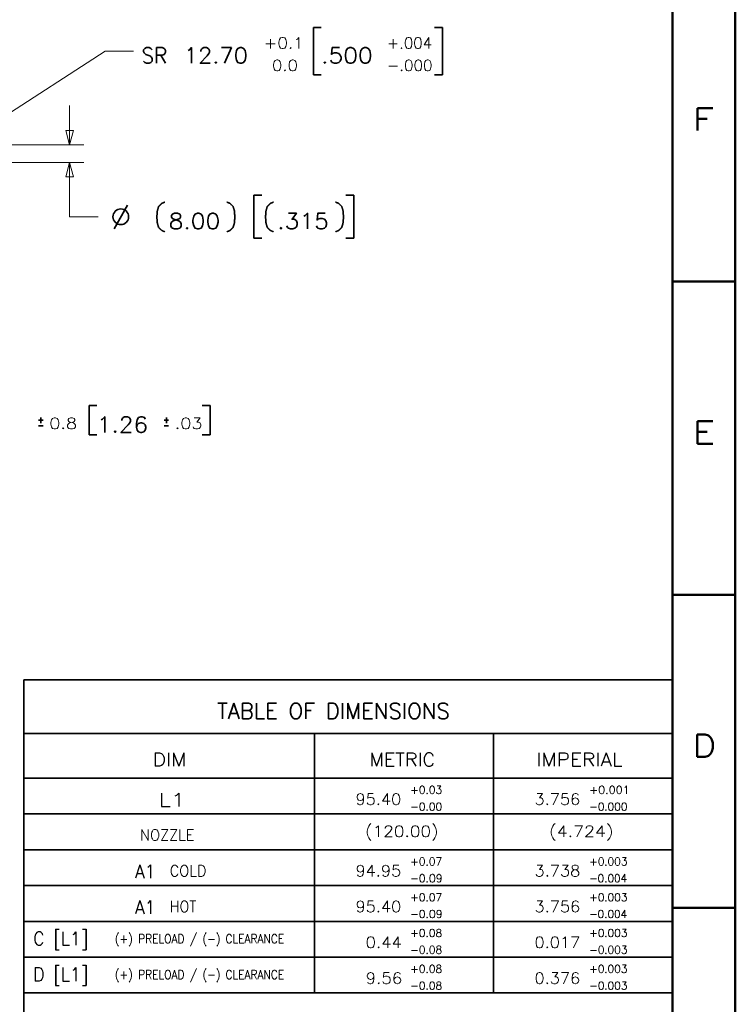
# Model space of a CAD drawing. Header units: millimetres. Extents: x 0 to 1189, y 0 to 841.
# Tile 19 of 28: x 1029 to 1189, y 188 to 409. Entities that reach past the tile are written whole.
import ezdxf

# ---------------------------------------------------------------- set-up
doc = ezdxf.new("R2010")
doc.units = ezdxf.units.MM
doc.layers.add('1', color=7, linetype='Continuous')
doc.styles.add('blockfont', font='simplex.shx')
doc.styles.add('pwfont', font='simplex.shx')

msp = doc.modelspace()

# ---------------------------------------------------------------- linework, layer by layer
at = {"layer": '1', "color": 7, "linetype": 'Continuous', "lineweight": 50}
for p, q in [((1189, 0), (1189, 841)), ((1175, 14), (1175, 827)), ((1175, 350), (1189, 350)), ((1175, 280), (1189, 280)), ((1175, 210), (1189, 210))]:
    msp.add_line(p, q, dxfattribs=at)
at = {"layer": '1', "color": 7, "linetype": 'Continuous', "lineweight": 35}
for p, q in [((1094.73, 406.8), (1094.73, 396.24)), ((1096.48, 406.8), (1094.73, 406.8)), ((1123.55, 406.8), (1121.8, 406.8)), ((1123.55, 396.24), (1123.55, 406.8)), ((1094.73, 396.24), (1096.48, 396.24)), ((1121.8, 396.24), (1123.55, 396.24)), ((1081.44, 369.31), (1081.44, 359.68)), ((1083.19, 369.31), (1081.44, 369.31)), ((1103.75, 369.31), (1102, 369.31)), ((1103.75, 359.68), (1103.75, 369.31)), ((1050.18, 361.82), (1053.15, 367.11)), ((1081.44, 359.68), (1083.19, 359.68)), ((1102, 359.68), (1103.75, 359.68)), ((1044.58, 322.29), (1044.58, 315.73)), ((1046.33, 322.29), (1044.58, 322.29)), ((1071.64, 322.29), (1069.89, 322.29)), ((1071.64, 315.73), (1071.64, 322.29)), ((1033.83, 319.63), (1033.83, 318.38)), ((1061.86, 319.63), (1061.86, 318.38)), ((1034.33, 319.01), (1033.33, 319.01)), ((1033.33, 317.76), (1034.33, 317.76)), ((1062.36, 319.01), (1061.36, 319.01)), ((1061.36, 317.76), (1062.36, 317.76)), ((1044.58, 315.73), (1046.33, 315.73)), ((1069.89, 315.73), (1071.64, 315.73)), ((1030, 261.01), (1030, 261.01)), ((1175, 261.01), (1030, 261.01)), ((1030, 261.01), (1030, 261.01)), ((1030, 261.01), (1030, 249.01)), ((1030, 261.01), (1175, 261.01)), ((1175, 261.01), (1175, 261.01)), ((1175, 261.01), (1175, 261.01)), ((1175, 249.01), (1175, 261.01)), ((1175, 261.01), (1175, 249.01)), ((1030, 249.01), (1030, 239.01)), ((1030, 249.01), (1175, 249.01)), ((1095, 249.01), (1095, 191)), ((1135, 249.01), (1135, 191)), ((1175, 239.01), (1175, 249.01)), ((1030, 239.01), (1175, 239.01)), ((1030, 239.01), (1030, 231.01)), ((1175, 239.01), (1175, 231.01)), ((1030, 231.01), (1175, 231.01)), ((1030, 231.01), (1175, 231.01)), ((1030, 231.01), (1030, 231.01)), ((1030, 231.01), (1030, 231.01)), ((1030, 231.01), (1030, 231.01)), ((1030, 231.01), (1175, 231.01)), ((1030, 231.01), (1030, 223.01)), ((1030, 231.01), (1030, 231.01)), ((1030, 231.01), (1030, 231.01)), ((1030, 231.01), (1030, 231.01)), ((1030, 231.01), (1030, 231.01)), ((1030, 231.01), (1175, 231.01)), ((1030, 231.01), (1175, 231.01)), ((1030, 231.01), (1175, 231.01)), ((1030, 231.01), (1175, 231.01)), ((1030, 231.01), (1175, 231.01)), ((1175, 231.01), (1175, 231.01)), ((1175, 231.01), (1175, 231.01)), ((1175, 231.01), (1175, 231.01)), ((1175, 231.01), (1175, 223.01)), ((1175, 231.01), (1175, 231.01)), ((1175, 231.01), (1175, 231.01)), ((1175, 231.01), (1175, 231.01)), ((1175, 231.01), (1175, 231.01)), ((1030, 223.01), (1175, 223.01)), ((1030, 223.01), (1175, 223.01)), ((1030, 223.01), (1030, 223.01)), ((1030, 223.01), (1030, 223.01)), ((1030, 223.01), (1030, 223.01)), ((1030, 223.01), (1175, 223.01)), ((1030, 223.01), (1030, 215.01)), ((1030, 223.01), (1030, 223.01)), ((1030, 223.01), (1030, 223.01)), ((1030, 223.01), (1030, 223.01)), ((1030, 223.01), (1030, 223.01)), ((1030, 223.01), (1175, 223.01)), ((1175, 223.01), (1030, 223.01)), ((1030, 223.01), (1175, 223.01)), ((1175, 223.01), (1030, 223.01)), ((1030, 223.01), (1175, 223.01)), ((1175, 223.01), (1175, 223.01)), ((1175, 223.01), (1175, 223.01)), ((1175, 223.01), (1175, 223.01)), ((1175, 223.01), (1175, 215.01)), ((1175, 223.01), (1175, 223.01)), ((1175, 223.01), (1175, 223.01)), ((1175, 223.01), (1175, 223.01)), ((1175, 223.01), (1175, 223.01)), ((1030, 215.01), (1030, 207.01)), ((1175, 215.01), (1030, 215.01)), ((1175, 215.01), (1175, 207.01)), ((1030, 207.01), (1175, 207.01)), ((1030, 207.01), (1030, 207.01)), ((1030, 207.01), (1030, 207.01)), ((1030, 207.01), (1175, 207.01)), ((1030, 207.01), (1175, 207.01)), ((1030, 207.01), (1030, 207.01)), ((1030, 207.01), (1030, 207.01)), ((1030, 207.01), (1175, 207.01)), ((1030, 207.01), (1175, 207.01)), ((1030, 207.01), (1030, 207.01)), ((1030, 207.01), (1030, 207.01)), ((1030, 207.01), (1175, 207.01)), ((1030, 207.01), (1175, 207.01)), ((1030, 207.01), (1030, 207.01)), ((1030, 207.01), (1030, 207.01)), ((1030, 207.01), (1175, 207.01)), ((1030, 207.01), (1030, 207)), ((1030, 207.01), (1030, 207.01)), ((1030, 207.01), (1030, 207.01)), ((1030, 207.01), (1030, 207.01)), ((1030, 207.01), (1030, 207.01)), ((1030, 207.01), (1030, 207.01)), ((1030, 207.01), (1030, 207.01)), ((1030, 207.01), (1030, 207.01)), ((1030, 207.01), (1175, 207.01)), ((1175, 207.01), (1030, 207.01)), ((1175, 207.01), (1030, 207.01)), ((1175, 207.01), (1030, 207.01)), ((1175, 207.01), (1030, 207.01)), ((1175, 207.01), (1030, 207.01)), ((1030, 207.01), (1175, 207.01)), ((1030, 207.01), (1175, 207.01)), ((1175, 207), (1030, 207)), ((1030, 207), (1030, 207)), ((1030, 207), (1030, 207)), ((1030, 207), (1175, 207)), ((1030, 207), (1030, 207)), ((1175, 207), (1030, 207)), ((1030, 207), (1030, 207)), ((1175, 207), (1030, 207)), ((1030, 207), (1030, 207)), ((1030, 207), (1175, 207)), ((1030, 207), (1030, 207)), ((1030, 207), (1175, 207)), ((1030, 207), (1030, 207)), ((1030, 207), (1030, 207)), ((1030, 207), (1175, 207)), ((1030, 207), (1030, 207)), ((1030, 207), (1175, 207)), ((1030, 207), (1175, 207)), ((1030, 207), (1175, 207)), ((1030, 207), (1175, 207)), ((1030, 207), (1175, 207)), ((1030, 207), (1175, 207)), ((1030, 207), (1175, 207)), ((1030, 207), (1175, 207)), ((1030, 207), (1030, 207)), ((1030, 207), (1030, 207)), ((1030, 207), (1030, 207)), ((1030, 207), (1030, 207)), ((1030, 207), (1030, 207)), ((1030, 207), (1030, 207)), ((1030, 207), (1030, 207)), ((1030, 207), (1175, 207)), ((1030, 207), (1030, 199)), ((1030, 207), (1030, 207)), ((1030, 207), (1030, 207)), ((1030, 207), (1030, 207)), ((1030, 207), (1030, 207)), ((1030, 207), (1030, 207)), ((1030, 207), (1030, 207)), ((1030, 207), (1030, 207)), ((1030, 207), (1030, 207)), ((1030, 207), (1030, 207)), ((1030, 207), (1030, 207)), ((1030, 207), (1030, 207)), ((1030, 207), (1030, 207)), ((1030, 207), (1030, 207)), ((1030, 207), (1030, 207)), ((1030, 207), (1175, 207)), ((1030, 207), (1175, 207)), ((1030, 207), (1175, 207)), ((1030, 207), (1175, 207)), ((1030, 207), (1175, 207)), ((1030, 207), (1175, 207)), ((1030, 207), (1175, 207)), ((1030, 207), (1175, 207)), ((1030, 207), (1175, 207)), ((1175, 207), (1030, 207)), ((1030, 207), (1175, 207)), ((1175, 207), (1030, 207)), ((1030, 207), (1175, 207)), ((1175, 207), (1030, 207)), ((1030, 207), (1175, 207)), ((1175, 207.01), (1175, 207.01)), ((1175, 207.01), (1175, 207.01)), ((1175, 207.01), (1175, 207.01)), ((1175, 207.01), (1175, 207.01)), ((1175, 207.01), (1175, 207.01)), ((1175, 207.01), (1175, 207.01)), ((1175, 207.01), (1175, 207.01)), ((1175, 207.01), (1175, 207.01)), ((1175, 207.01), (1175, 207)), ((1175, 207.01), (1175, 207.01)), ((1175, 207.01), (1175, 207.01)), ((1175, 207.01), (1175, 207.01)), ((1175, 207.01), (1175, 207.01)), ((1175, 207.01), (1175, 207.01)), ((1175, 207.01), (1175, 207.01)), ((1175, 207.01), (1175, 207.01)), ((1175, 207), (1175, 207)), ((1175, 207), (1175, 207)), ((1175, 207), (1175, 207)), ((1175, 207), (1175, 207)), ((1175, 207), (1175, 207)), ((1175, 207), (1175, 207)), ((1175, 207), (1175, 207)), ((1175, 207), (1175, 207)), ((1175, 207), (1175, 207)), ((1175, 207), (1175, 207)), ((1175, 207), (1175, 207)), ((1175, 207), (1175, 207)), ((1175, 207), (1175, 207)), ((1175, 207), (1175, 207)), ((1175, 207), (1175, 207)), ((1175, 207), (1175, 207)), ((1175, 207), (1175, 199)), ((1175, 207), (1175, 207)), ((1175, 207), (1175, 207)), ((1175, 207), (1175, 207)), ((1175, 207), (1175, 207)), ((1175, 207), (1175, 207)), ((1175, 207), (1175, 207)), ((1175, 207), (1175, 207)), ((1175, 207), (1175, 207)), ((1175, 207), (1175, 207)), ((1175, 207), (1175, 207)), ((1175, 207), (1175, 207)), ((1175, 207), (1175, 207)), ((1175, 207), (1175, 207)), ((1175, 207), (1175, 207)), ((1030, 199), (1175, 199)), ((1030, 199), (1030, 191)), ((1030, 199), (1030, 199)), ((1030, 199), (1175, 199)), ((1030, 199), (1030, 199)), ((1030, 199), (1030, 199)), ((1030, 199), (1030, 199)), ((1030, 199), (1030, 199)), ((1030, 199), (1030, 199)), ((1030, 199), (1030, 199)), ((1030, 199), (1030, 199)), ((1030, 199), (1175, 199)), ((1175, 199), (1030, 199)), ((1030, 199), (1175, 199)), ((1175, 199), (1030, 199)), ((1030, 199), (1175, 199)), ((1030, 199), (1175, 199)), ((1030, 199), (1175, 199)), ((1175, 199), (1175, 191)), ((1175, 199), (1175, 199)), ((1175, 199), (1175, 199)), ((1175, 199), (1175, 199)), ((1175, 199), (1175, 199)), ((1175, 199), (1175, 199)), ((1175, 199), (1175, 199)), ((1175, 199), (1175, 199)), ((1175, 199), (1175, 199)), ((1175, 191), (1030, 191)), ((1175, 191), (1030, 191)), ((1175, 191), (1030, 191)), ((1175, 191), (1030, 191)), ((1175, 191), (1030, 191)), ((1175, 191), (1030, 191)), ((1030, 191), (1030, 191)), ((1030, 191), (1030, 191)), ((1030, 191), (1030, 191)), ((1030, 191), (1030, 191)), ((1030, 191), (1175, 191)), ((1030, 191), (1030, 191)), ((1030, 191), (1030, 191)), ((1030, 191), (1030, 191)), ((1030, 191), (1175, 191)), ((1030, 191), (1030, 177.5)), ((1175, 191), (1175, 191)), ((1175, 191), (1175, 191)), ((1175, 191), (1175, 191)), ((1175, 191), (1175, 191)), ((1175, 191), (1175, 191)), ((1175, 191), (1175, 191)), ((1175, 191), (1175, 191)), ((1175, 191), (1175, 177.5))]:
    msp.add_line(p, q, dxfattribs=at)
at = {"layer": '1', "color": 7, "linetype": 'Continuous', "lineweight": 13}
for p, q in [((1000.03, 370.4), (1048.2, 401.52)), ((1048.2, 401.52), (1054.55, 401.52)), ((1040.25, 380.6), (1040.25, 389.35)), ((1039.4, 383.77), (1040.25, 380.6)), ((1041.11, 383.77), (1039.4, 383.77)), ((1040.25, 380.6), (1041.11, 383.77)), ((1040.25, 376.6), (1039.4, 373.42)), ((1041.11, 373.42), (1040.25, 376.6)), ((1040.25, 376.6), (1040.25, 364.49)), ((1039.4, 373.42), (1041.11, 373.42)), ((1040.25, 364.49), (1046.6, 364.49))]:
    msp.add_line(p, q, dxfattribs=at)
at = {"layer": '1', "color": 4, "linetype": 'Continuous', "lineweight": 13}
for p, q in [((1008.27, 380.6), (1043.43, 380.6)), ((1008.27, 376.6), (1043.43, 376.6))]:
    msp.add_line(p, q, dxfattribs=at)
at = {"layer": '1', "color": 7, "linetype": 'Continuous', "lineweight": 35}
msp.add_circle((1051.69, 364.49), 1.75, dxfattribs=at)
for points, knots in [([(1061.52, 361.15), (1060.83, 361.43), (1060.14, 362.12), (1059.86, 363.01), (1059.79, 363.84), (1059.73, 364.46), (1059.79, 365.08), (1059.86, 365.91), (1060.14, 366.8), (1060.83, 367.49), (1061.52, 367.77)], [0, 0, 0.090339, 0.208961, 0.323044, 0.424047, 0.5, 0.575953, 0.676956, 0.791039, 0.909661, 1, 1]), ([(1075.4, 361.15), (1076.09, 361.43), (1076.78, 362.12), (1077.05, 363.01), (1077.12, 363.84), (1077.19, 364.46), (1077.12, 365.08), (1077.05, 365.91), (1076.78, 366.8), (1076.09, 367.49), (1075.4, 367.77)], [0, 0, 0.090339, 0.208962, 0.323045, 0.424047, 0.5, 0.575953, 0.676955, 0.791038, 0.909661, 1, 1]), ([(1085.8, 361.15), (1085.11, 361.43), (1084.42, 362.12), (1084.14, 363.01), (1084.08, 363.84), (1084.01, 364.46), (1084.08, 365.08), (1084.14, 365.91), (1084.42, 366.8), (1085.11, 367.49), (1085.8, 367.77)], [0, 0, 0.090339, 0.208961, 0.323044, 0.424046, 0.5, 0.575954, 0.676956, 0.791039, 0.909661, 1, 1]), ([(1099.68, 361.15), (1100.37, 361.43), (1101.06, 362.12), (1101.33, 363.01), (1101.4, 363.84), (1101.47, 364.46), (1101.4, 365.08), (1101.33, 365.91), (1101.06, 366.8), (1100.37, 367.49), (1099.68, 367.77)], [0, 0, 0.090339, 0.208961, 0.323044, 0.424046, 0.5, 0.575954, 0.676956, 0.791039, 0.909661, 1, 1])]:
    msp.add_open_spline(points, degree=1, knots=knots, dxfattribs=at)

# ---------------------------------------------------------------- texts
at = {"layer": '1', "color": 7, "linetype": 'Continuous', "lineweight": 13, "attachment_point": 7, "line_spacing_factor": 0.903614, "style": 'pwfont'}
for s, insert, char_height in [('\\W1.0970;+0.1', (1083.62, 402.08), 2.5), ('\\W0.9809;+.004', (1111.15, 402.08), 2.5), ('\\W0.9326;SR', (1056.32, 398.8), 3.5), ('\\W1.0598;12.70', (1065.77, 398.8), 3.5), ('\\W1.0970;.500', (1096.45, 398.8), 3.5), ('\\W1.0809; 0.0', (1083.62, 397.08), 2.5), ('\\W0.9914;-.000', (1111.15, 397.08), 2.5), ('\\W1.0970;8.00', (1062.38, 361.77), 3.5), ('\\W1.0970;.315', (1086.66, 361.77), 3.5), ('\\W1.1589;0.8', (1035.71, 317.06), 2.5), ('\\W1.0970;1.26', (1046.29, 316.29), 3.5), ('\\W1.1589;.03', (1063.74, 317.06), 2.5), ('\\W1.0598;95.40', (1104.13, 233.06), 2.5), ('\\W0.9914;+0.03', (1116.34, 235.52), 1.75), ('\\W1.0598;3.756', (1144.13, 233.06), 2.5), ('\\W1.0396;+0.001', (1156.34, 235.52), 1.75), ('\\W0.9914;-0.00', (1116.34, 231.77), 1.75), ('\\W0.9844;-0.000', (1156.34, 231.77), 1.75), ('\\W1.1117;(120.00)', (1106.26, 225.06), 2.5), ('\\W1.1398;(4.724)', (1147.38, 225.06), 2.5), ('\\W0.9914;+0.07', (1116.34, 219.52), 1.75), ('\\W0.9844;+0.003', (1156.34, 219.52), 1.75), ('\\W1.0598;94.95', (1104.13, 217.06), 2.5), ('\\W1.0598;3.738', (1144.13, 217.06), 2.5), ('\\W1.0022;-0.09', (1116.34, 215.77), 1.75), ('\\W0.9757;-0.004', (1156.34, 215.77), 1.75), ('\\W1.0598;95.40', (1104.13, 209.06), 2.5), ('\\W0.9914;+0.07', (1116.34, 211.52), 1.75), ('\\W1.0598;3.756', (1144.13, 209.06), 2.5), ('\\W0.9844;+0.003', (1156.34, 211.52), 1.75), ('\\W1.0022;-0.09', (1116.34, 207.77), 1.75), ('\\W0.9757;-0.004', (1156.34, 207.77), 1.75), ('\\W0.9914;+0.08', (1116.34, 203.52), 1.75), ('\\W0.9844;+0.003', (1156.34, 203.52), 1.75), ('\\W1.0809;0.44', (1106.38, 201.06), 2.5), ('\\W1.0598;0.017', (1144.13, 201.06), 2.5), ('\\W0.9914;-0.08', (1116.34, 199.77), 1.75), ('\\W0.9844;-0.003', (1156.34, 199.77), 1.75), ('\\W0.9914;+0.08', (1116.34, 195.51), 1.75), ('\\W0.9844;+0.003', (1156.34, 195.51), 1.75), ('\\W1.0970;9.56', (1106.38, 193.06), 2.5), ('\\W1.0598;0.376', (1144.13, 193.06), 2.5), ('\\W0.9914;-0.08', (1116.34, 191.76), 1.75), ('\\W0.9844;-0.003', (1156.34, 191.76), 1.75)]:
    msp.add_mtext(s, dxfattribs=dict(at, insert=insert, char_height=char_height))
at = {"layer": '1', "color": 3, "linetype": 'Continuous', "lineweight": 13, "char_height": 5, "attachment_point": 7, "line_spacing_factor": 0.903614, "style": 'pwfont'}
for s, insert in [('\\W1.2353;F', (1179.51, 383.78)), ('\\W1.2353;E', (1179.51, 313.78)), ('\\W1.1667;D', (1179.51, 243.78))]:
    msp.add_mtext(s, dxfattribs=dict(at, insert=insert))
at = {"layer": '1', "color": 113, "linetype": 'Continuous', "lineweight": 13, "attachment_point": 7, "line_spacing_factor": 0.903614}
for s, insert, char_height, style in [('\\W0.9927;TABLE OF DIMENSIONS', (1073.24, 252.29), 3.5, 'blockfont'), ('\\W1.1116;DIM', (1058.77, 241.67), 3, 'pwfont'), ('\\W1.0494;METRIC', (1107.21, 241.67), 3, 'pwfont'), ('\\W1.1035;IMPERIAL', (1144.52, 241.67), 3, 'pwfont'), ('\\W1.2656;L1', (1060.11, 232.67), 3, 'pwfont'), ('\\W0.9427;NOZZLE', (1056.01, 225.06), 2.5, 'pwfont'), ('\\W0.9232;A1 ', (1054.86, 216.67), 3, 'pwfont'), ('\\W0.9423;COLD', (1062.63, 217.06), 2.5, 'pwfont'), ('\\W0.9232;A1 ', (1054.86, 208.67), 3, 'pwfont'), ('\\W0.9232;HOT', (1062.64, 209.06), 2.5, 'pwfont'), ('\\W0.9420; C [L1]', (1030.16, 200.67), 3, 'pwfont'), ('\\W0.8673;(+) PRELOAD / (-) CLEARANCE', (1050.36, 201.45), 2, 'pwfont'), ('\\W0.9420; D [L1]', (1030.16, 192.67), 3, 'pwfont'), ('\\W0.8673;(+) PRELOAD / (-) CLEARANCE', (1050.36, 193.45), 2, 'pwfont')]:
    msp.add_mtext(s, dxfattribs=dict(at, insert=insert, char_height=char_height, style=style))

doc.saveas('drawing.dxf')
